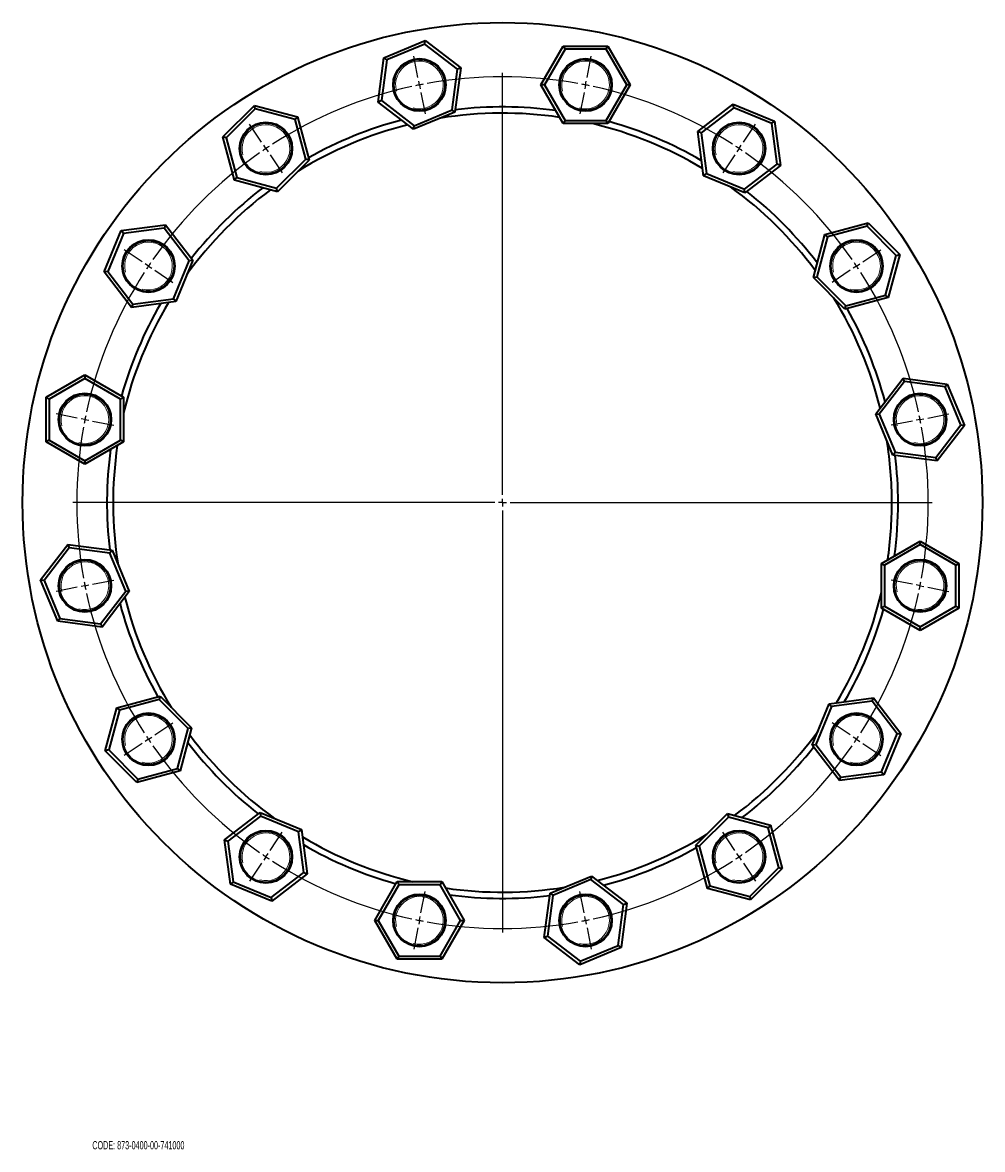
# Model space of a CAD drawing. Header units: millimetres. Extents: x -428 to 752, y 1 to 759.
# Tile 4 of 4: x 132 to 752, y 32 to 759. Entities that reach past the tile are written whole.
import ezdxf

# ---------------------------------------------------------------- set-up
doc = ezdxf.new("R2010")
doc.units = ezdxf.units.MM
doc.layers.add('NOTE', color=7, linetype='Continuous')
doc.styles.add('SLDTEXTSTYLE0', font='TXT', dxfattribs={"width": 0.605})

# ---------------------------------------------------------------- blocks, each defined once
blk = doc.blocks.new('SW_CENTERMARKSYMBOL_0')
at = {"layer": 'NOTE', "color": 0}
for p, q in [((-0.98, 4.9), (-3.71, 18.63)), ((108.28, 4.9), (111.01, 18.63)), ((53.65, -264.72), (53.65, 7.78)), ((0, 0), (-0.49, 2.45)), ((0, 0), (0.49, -2.45)), ((107.3, 0), (107.79, 2.45)), ((0.98, -4.9), (3.71, -18.63)), ((106.32, -4.9), (103.59, -18.63)), ((107.3, 0), (106.81, -2.45)), ((-101.91, -36.9), (-109.69, -25.26)), ((209.21, -36.9), (216.99, -25.26)), ((-99.13, -41.06), (-100.52, -38.98)), ((-99.13, -41.06), (-97.74, -43.14)), ((206.43, -41.06), (205.04, -43.14)), ((206.43, -41.06), (207.82, -38.98)), ((-96.35, -45.22), (-88.58, -56.86)), ((203.65, -45.22), (195.88, -56.86)), ((-179.16, -114.16), (-190.8, -106.38)), ((286.46, -114.16), (298.1, -106.38)), ((-175, -116.93), (-177.08, -115.55)), ((282.3, -116.93), (284.38, -115.55)), ((-175, -116.93), (-172.93, -118.32)), ((-170.85, -119.71), (-159.21, -127.49)), ((278.15, -119.71), (266.51, -127.49)), ((282.3, -116.93), (280.23, -118.32)), ((-220.97, -215.09), (-234.7, -212.36)), ((-216.07, -216.07), (-218.52, -215.58)), ((-216.07, -216.07), (-213.61, -216.55)), ((-211.16, -217.04), (-197.43, -219.77)), ((318.46, -217.04), (304.73, -219.77)), ((323.37, -216.07), (320.91, -216.55)), ((323.37, -216.07), (325.82, -215.58)), ((328.27, -215.09), (342, -212.36)), ((53.65, -269.72), (53.65, -267.22)), ((48.65, -269.72), (-223.85, -269.72)), ((53.65, -269.72), (51.15, -269.72)), ((53.65, -269.72), (53.65, -272.22)), ((53.65, -269.72), (56.15, -269.72)), ((53.65, -274.72), (53.65, -547.22)), ((58.65, -269.72), (331.15, -269.72)), ((-211.16, -322.39), (-197.43, -319.66)), ((318.46, -322.39), (304.73, -319.66)), ((-220.97, -324.34), (-234.7, -327.07)), ((-216.07, -323.37), (-218.52, -323.85)), ((-216.07, -323.37), (-213.61, -322.88)), ((323.37, -323.37), (320.91, -322.88)), ((323.37, -323.37), (325.82, -323.85)), ((328.27, -324.34), (342, -327.07)), ((-170.85, -419.72), (-159.21, -411.94)), ((278.15, -419.72), (266.51, -411.94)), ((-175, -422.5), (-172.93, -421.11)), ((282.3, -422.5), (280.23, -421.11)), ((-179.16, -425.28), (-190.8, -433.05)), ((-175, -422.5), (-177.08, -423.89)), ((282.3, -422.5), (284.38, -423.89)), ((286.46, -425.28), (298.1, -433.05)), ((-96.35, -494.21), (-88.58, -482.57)), ((203.65, -494.21), (195.88, -482.57)), ((-99.13, -498.37), (-100.52, -500.45)), ((-99.13, -498.37), (-97.74, -496.29)), ((206.43, -498.37), (205.04, -496.29)), ((206.43, -498.37), (207.82, -500.45)), ((-101.91, -502.53), (-109.69, -514.17)), ((209.21, -502.53), (216.99, -514.17)), ((0.98, -534.53), (3.71, -520.8)), ((106.32, -534.53), (103.59, -520.8)), ((0, -539.43), (0.49, -536.98)), ((107.3, -539.43), (106.81, -536.98)), ((-0.98, -544.34), (-3.71, -558.07)), ((0, -539.43), (-0.49, -541.88)), ((107.3, -539.43), (107.79, -541.88)), ((108.28, -544.34), (111.01, -558.07))]:
    blk.add_line(p, q, dxfattribs=at)
for start, end in [(101.25, 101.77087), (100.72913, 101.25), (79.79174, 100.20826), (78.75, 79.27087), (102.29174, 122.70826), (78.22913, 78.75), (57.29174, 77.70826), (123.75, 124.27087), (123.22913, 123.75), (56.25, 56.77087), (55.72913, 56.25), (124.79174, 145.20826), (34.79174, 55.20826), (145.72913, 146.25), (33.75, 34.27087), (147.29174, 167.70826), (146.25, 146.77087), (33.22913, 33.75), (12.29174, 32.70826), (168.75, 169.27087), (168.22913, 168.75), (11.25, 11.77087), (10.72913, 11.25), (169.79174, 190.20826), (349.79174, 10.20826), (190.72913, 191.25), (191.25, 191.77087), (348.22913, 348.75), (348.75, 349.27087), (192.29174, 212.70826), (327.29174, 347.70826), (213.22913, 213.75), (326.25, 326.77087), (213.75, 214.27087), (214.79174, 235.20826), (304.79174, 325.20826), (325.72913, 326.25), (235.72913, 236.25), (236.25, 236.77087), (237.29174, 257.70826), (282.29174, 302.70826), (303.22913, 303.75), (303.75, 304.27087), (258.22913, 258.75), (258.75, 259.27087), (259.79174, 280.20826), (280.72913, 281.25), (281.25, 281.77087)]:
    blk.add_arc((53.65, -269.72), 275, start, end, dxfattribs=at)

msp = doc.modelspace()

# ---------------------------------------------------------------- linework, layer by layer
at = {"color": 7, "linetype": 'Continuous', "lineweight": 35}
for p, q in [((365.02, 736.45), (391.69, 747.5)), ((391.39, 745.21), (366.86, 735.05)), ((391.39, 745.21), (391.69, 747.5)), ((412.46, 729.04), (391.39, 745.21)), ((391.69, 747.5), (414.6, 729.93)), ((466.36, 718.88), (480.79, 743.88)), ((481.95, 741.88), (480.79, 743.88)), ((480.79, 743.88), (509.66, 743.88)), ((508.51, 741.88), (509.66, 743.88)), ((509.66, 743.88), (524.09, 718.88)), ((361.26, 707.83), (365.02, 736.45)), ((366.86, 735.05), (363.39, 708.72)), ((366.86, 735.05), (365.02, 736.45)), ((481.95, 741.88), (468.67, 718.88)), ((508.51, 741.88), (481.95, 741.88)), ((521.78, 718.88), (508.51, 741.88)), ((409, 702.71), (412.46, 729.04)), ((414.6, 729.93), (410.83, 701.31)), ((414.6, 729.93), (412.46, 729.04)), ((480.79, 693.88), (466.36, 718.88)), ((468.67, 718.88), (466.36, 718.88)), ((468.67, 718.88), (481.95, 695.88)), ((508.51, 695.88), (521.78, 718.88)), ((524.09, 718.88), (509.66, 693.88)), ((524.09, 718.88), (521.78, 718.88)), ((363.39, 708.72), (361.26, 707.83)), ((384.16, 690.26), (361.26, 707.83)), ((363.39, 708.72), (384.46, 692.55)), ((567.69, 688.86), (590.59, 706.44)), ((590.89, 704.15), (590.59, 706.44)), ((590.59, 706.44), (617.26, 695.39)), ((260.91, 685.29), (281.32, 705.7)), ((281.92, 703.47), (263.14, 684.69)), ((281.92, 703.47), (281.32, 705.7)), ((281.32, 705.7), (309.21, 698.23)), ((307.57, 696.6), (281.92, 703.47)), ((410.83, 701.31), (384.16, 690.26)), ((384.46, 692.55), (409, 702.71)), ((410.83, 701.31), (409, 702.71)), ((590.89, 704.15), (569.82, 687.98)), ((615.43, 693.98), (590.89, 704.15)), ((309.21, 698.23), (307.57, 696.6)), ((314.45, 670.94), (307.57, 696.6)), ((309.21, 698.23), (316.68, 670.35)), ((384.16, 690.26), (384.46, 692.55)), ((480.79, 693.88), (481.95, 695.88)), ((509.66, 693.88), (480.79, 693.88)), ((481.95, 695.88), (508.51, 695.88)), ((509.66, 693.88), (508.51, 695.88)), ((615.43, 693.98), (617.26, 695.39)), ((618.89, 667.65), (615.43, 693.98)), ((617.26, 695.39), (621.03, 666.77)), ((268.38, 657.4), (260.91, 685.29)), ((263.14, 684.69), (260.91, 685.29)), ((263.14, 684.69), (270.02, 659.04)), ((569.82, 687.98), (567.69, 688.86)), ((571.46, 660.24), (567.69, 688.86)), ((569.82, 687.98), (573.29, 661.65)), ((295.67, 652.16), (314.45, 670.94)), ((316.68, 670.35), (296.27, 649.93)), ((316.68, 670.35), (314.45, 670.94)), ((597.82, 651.49), (618.89, 667.65)), ((621.03, 666.77), (598.13, 649.2)), ((621.03, 666.77), (618.89, 667.65)), ((270.02, 659.04), (268.38, 657.4)), ((296.27, 649.93), (268.38, 657.4)), ((270.02, 659.04), (295.67, 652.16)), ((571.46, 660.24), (573.29, 661.65)), ((598.13, 649.2), (571.46, 660.24)), ((573.29, 661.65), (597.82, 651.49)), ((296.27, 649.93), (295.67, 652.16)), ((598.13, 649.2), (597.82, 651.49)), ((195.35, 624.85), (223.97, 628.61)), ((223.09, 626.48), (196.75, 623.01)), ((223.97, 628.61), (223.09, 626.48)), ((239.25, 605.41), (223.09, 626.48)), ((223.97, 628.61), (241.54, 605.71)), ((649.82, 622.36), (677.7, 629.83)), ((677.1, 627.6), (651.45, 620.72)), ((677.1, 627.6), (677.7, 629.83)), ((695.88, 608.82), (677.1, 627.6)), ((677.7, 629.83), (698.11, 609.42)), ((184.3, 598.18), (195.35, 624.85)), ((196.75, 623.01), (186.59, 598.48)), ((196.75, 623.01), (195.35, 624.85)), ((642.35, 594.47), (649.82, 622.36)), ((651.45, 620.72), (644.58, 595.07)), ((651.45, 620.72), (649.82, 622.36)), ((229.09, 580.87), (239.25, 605.41)), ((241.54, 605.71), (230.5, 579.04)), ((241.54, 605.71), (239.25, 605.41)), ((689.01, 583.17), (695.88, 608.82)), ((698.11, 609.42), (690.64, 581.53)), ((695.88, 608.82), (698.11, 609.42)), ((186.59, 598.48), (184.3, 598.18)), ((201.88, 575.27), (184.3, 598.18)), ((186.59, 598.48), (202.76, 577.41)), ((642.35, 594.47), (644.58, 595.07)), ((662.76, 574.06), (642.35, 594.47)), ((644.58, 595.07), (663.36, 576.29)), ((663.36, 576.29), (689.01, 583.17)), ((690.64, 581.53), (689.01, 583.17)), ((230.5, 579.04), (201.88, 575.27)), ((202.76, 577.41), (201.88, 575.27)), ((202.76, 577.41), (229.09, 580.87)), ((230.5, 579.04), (229.09, 580.87)), ((690.64, 581.53), (662.76, 574.06)), ((662.76, 574.06), (663.36, 576.29)), ((146.86, 517.25), (171.86, 531.68)), ((171.86, 531.68), (171.86, 529.37)), ((171.86, 531.68), (196.86, 517.25)), ((171.86, 529.37), (148.86, 516.09)), ((194.86, 516.09), (171.86, 529.37)), ((682.67, 506.58), (700.25, 529.48)), ((701.13, 527.35), (684.96, 506.28)), ((701.13, 527.35), (700.25, 529.48)), ((700.25, 529.48), (728.87, 525.71)), ((727.46, 523.88), (701.13, 527.35)), ((727.46, 523.88), (728.87, 525.71)), ((728.87, 525.71), (739.91, 499.04)), ((148.86, 516.09), (146.86, 517.25)), ((146.86, 488.38), (146.86, 517.25)), ((196.86, 517.25), (194.86, 516.09)), ((196.86, 517.25), (196.86, 488.38)), ((737.62, 499.35), (727.46, 523.88)), ((148.86, 516.09), (148.86, 489.53)), ((194.86, 489.53), (194.86, 516.09)), ((682.67, 506.58), (684.96, 506.28)), ((693.72, 479.91), (682.67, 506.58)), ((684.96, 506.28), (695.12, 481.74)), ((721.46, 478.28), (737.62, 499.35)), ((739.91, 499.04), (722.34, 476.14)), ((737.62, 499.35), (739.91, 499.04)), ((148.86, 489.53), (146.86, 488.38)), ((171.86, 473.95), (146.86, 488.38)), ((148.86, 489.53), (171.86, 476.25)), ((171.86, 476.25), (194.86, 489.53)), ((196.86, 488.38), (171.86, 473.95)), ((196.86, 488.38), (194.86, 489.53)), ((693.72, 479.91), (695.12, 481.74)), ((695.12, 481.74), (721.46, 478.28)), ((171.86, 476.25), (171.86, 473.95)), ((722.34, 476.14), (693.72, 479.91)), ((722.34, 476.14), (721.46, 478.28)), ((143.24, 399.28), (160.81, 422.18)), ((160.81, 422.18), (161.7, 420.05)), ((160.81, 422.18), (189.43, 418.42)), ((686.29, 409.95), (711.29, 424.38)), ((711.29, 422.07), (688.29, 408.79)), ((711.29, 422.07), (711.29, 424.38)), ((711.29, 424.38), (736.29, 409.95)), ((734.29, 408.79), (711.29, 422.07)), ((161.7, 420.05), (145.53, 398.98)), ((188.03, 416.58), (161.7, 420.05)), ((189.43, 418.42), (188.03, 416.58)), ((198.19, 392.05), (188.03, 416.58)), ((189.43, 418.42), (200.48, 391.74)), ((686.29, 409.95), (688.29, 408.79)), ((686.29, 381.08), (686.29, 409.95)), ((688.29, 408.79), (688.29, 382.23)), ((734.29, 408.79), (736.29, 409.95)), ((734.29, 382.23), (734.29, 408.79)), ((736.29, 409.95), (736.29, 381.08)), ((145.53, 398.98), (143.24, 399.28)), ((154.29, 372.61), (143.24, 399.28)), ((145.53, 398.98), (155.69, 374.44)), ((182.02, 370.98), (198.19, 392.05)), ((200.48, 391.74), (182.91, 368.84)), ((200.48, 391.74), (198.19, 392.05)), ((686.29, 381.08), (688.29, 382.23)), ((711.29, 366.65), (686.29, 381.08)), ((688.29, 382.23), (711.29, 368.95)), ((711.29, 368.95), (734.29, 382.23)), ((736.29, 381.08), (711.29, 366.65)), ((734.29, 382.23), (736.29, 381.08)), ((155.69, 374.44), (154.29, 372.61)), ((182.91, 368.84), (154.29, 372.61)), ((155.69, 374.44), (182.02, 370.98)), ((182.02, 370.98), (182.91, 368.84)), ((711.29, 366.65), (711.29, 368.95)), ((192.51, 316.79), (220.39, 324.26)), ((219.8, 322.03), (194.14, 315.16)), ((220.39, 324.26), (219.8, 322.03)), ((238.58, 303.25), (219.8, 322.03)), ((220.39, 324.26), (240.81, 303.85)), ((652.66, 319.28), (681.28, 323.05)), ((680.39, 320.92), (654.06, 317.45)), ((680.39, 320.92), (681.28, 323.05)), ((696.56, 299.85), (680.39, 320.92)), ((681.28, 323.05), (698.85, 300.15)), ((185.04, 288.91), (192.51, 316.79)), ((194.14, 315.16), (187.27, 289.51)), ((192.51, 316.79), (194.14, 315.16)), ((641.61, 292.61), (652.66, 319.28)), ((654.06, 317.45), (643.9, 292.91)), ((652.66, 319.28), (654.06, 317.45)), ((231.7, 277.6), (238.58, 303.25)), ((240.81, 303.85), (233.33, 275.97)), ((240.81, 303.85), (238.58, 303.25)), ((686.4, 275.31), (696.56, 299.85)), ((698.85, 300.15), (687.8, 273.48)), ((696.56, 299.85), (698.85, 300.15)), ((641.61, 292.61), (643.9, 292.91)), ((659.18, 269.71), (641.61, 292.61)), ((643.9, 292.91), (660.07, 271.84)), ((187.27, 289.51), (185.04, 288.91)), ((205.45, 268.5), (185.04, 288.91)), ((187.27, 289.51), (206.05, 270.73)), ((206.05, 270.73), (231.7, 277.6)), ((231.7, 277.6), (233.33, 275.97)), ((233.33, 275.97), (205.45, 268.5)), ((206.05, 270.73), (205.45, 268.5)), ((687.8, 273.48), (659.18, 269.71)), ((659.18, 269.71), (660.07, 271.84)), ((660.07, 271.84), (686.4, 275.31)), ((686.4, 275.31), (687.8, 273.48)), ((262.12, 231.56), (285.03, 249.13)), ((285.03, 249.13), (285.33, 246.84)), ((285.03, 249.13), (311.7, 238.08)), ((566.47, 227.98), (586.89, 248.39)), ((586.89, 248.39), (587.48, 246.16)), ((586.89, 248.39), (614.77, 240.92)), ((285.33, 246.84), (264.26, 230.67)), ((309.86, 236.68), (285.33, 246.84)), ((587.48, 246.16), (568.7, 227.38)), ((613.14, 239.29), (587.48, 246.16)), ((613.14, 239.29), (614.77, 240.92)), ((614.77, 240.92), (622.24, 213.04)), ((311.7, 238.08), (309.86, 236.68)), ((313.33, 210.35), (309.86, 236.68)), ((311.7, 238.08), (315.46, 209.46)), ((620.01, 213.63), (613.14, 239.29)), ((265.89, 202.94), (262.12, 231.56)), ((262.12, 231.56), (264.26, 230.67)), ((264.26, 230.67), (267.72, 204.34)), ((566.47, 227.98), (568.7, 227.38)), ((573.95, 200.1), (566.47, 227.98)), ((568.7, 227.38), (575.58, 201.73)), ((601.23, 194.86), (620.01, 213.63)), ((622.24, 213.04), (601.83, 192.62)), ((620.01, 213.63), (622.24, 213.04)), ((267.72, 204.34), (265.89, 202.94)), ((267.72, 204.34), (292.26, 194.18)), ((292.26, 194.18), (313.33, 210.35)), ((315.46, 209.46), (292.56, 191.89)), ((313.33, 210.35), (315.46, 209.46)), ((359.06, 179.45), (373.49, 204.45)), ((373.49, 204.45), (374.65, 202.45)), ((373.49, 204.45), (402.36, 204.45)), ((402.36, 204.45), (401.21, 202.45)), ((402.36, 204.45), (416.79, 179.45)), ((472.32, 197.02), (498.99, 208.07)), ((498.69, 205.78), (474.16, 195.61)), ((498.99, 208.07), (498.69, 205.78)), ((519.76, 189.61), (498.69, 205.78)), ((498.99, 208.07), (521.9, 190.49)), ((292.56, 191.89), (265.89, 202.94)), ((374.65, 202.45), (361.37, 179.45)), ((401.21, 202.45), (374.65, 202.45)), ((414.48, 179.45), (401.21, 202.45)), ((468.56, 168.4), (472.32, 197.02)), ((472.32, 197.02), (474.16, 195.61)), ((573.95, 200.1), (575.58, 201.73)), ((601.83, 192.62), (573.95, 200.1)), ((575.58, 201.73), (601.23, 194.86)), ((292.26, 194.18), (292.56, 191.89)), ((474.16, 195.61), (470.69, 169.28)), ((516.3, 163.28), (519.76, 189.61)), ((521.9, 190.49), (518.13, 161.87)), ((519.76, 189.61), (521.9, 190.49)), ((601.23, 194.86), (601.83, 192.62)), ((359.06, 179.45), (361.37, 179.45)), ((373.49, 154.45), (359.06, 179.45)), ((361.37, 179.45), (374.65, 156.45)), ((401.21, 156.45), (414.48, 179.45)), ((416.79, 179.45), (402.36, 154.45)), ((414.48, 179.45), (416.79, 179.45)), ((468.56, 168.4), (470.69, 169.28)), ((491.46, 150.83), (468.56, 168.4)), ((470.69, 169.28), (491.76, 153.12)), ((518.13, 161.87), (491.46, 150.83)), ((491.76, 153.12), (516.3, 163.28)), ((516.3, 163.28), (518.13, 161.87)), ((374.65, 156.45), (373.49, 154.45)), ((402.36, 154.45), (373.49, 154.45)), ((374.65, 156.45), (401.21, 156.45)), ((401.21, 156.45), (402.36, 154.45)), ((491.76, 153.12), (491.46, 150.83))]:
    msp.add_line(p, q, dxfattribs=at)
for centre, radius in [((441.58, 449.16), 310), ((387.93, 718.88), 17), ((387.93, 718.88), 16.5), ((495.23, 718.88), 17), ((495.23, 718.88), 16.5), ((288.79, 677.82), 17), ((288.79, 677.82), 16.5), ((594.36, 677.82), 17), ((594.36, 677.82), 16.5), ((212.92, 601.94), 17), ((670.23, 601.94), 17), ((212.92, 601.94), 16.5), ((670.23, 601.94), 16.5), ((171.86, 502.81), 17), ((171.86, 502.81), 16.5), ((711.29, 502.81), 17), ((711.29, 502.81), 16.5), ((171.86, 395.51), 17), ((171.86, 395.51), 16.5), ((711.29, 395.51), 17), ((711.29, 395.51), 16.5), ((212.92, 296.38), 17), ((212.92, 296.38), 16.5), ((670.23, 296.38), 17), ((670.23, 296.38), 16.5), ((288.79, 220.51), 17), ((288.79, 220.51), 16.5), ((594.36, 220.51), 17), ((594.36, 220.51), 16.5), ((387.93, 179.45), 17), ((387.93, 179.45), 16.5), ((495.23, 179.45), 17), ((495.23, 179.45), 16.5)]:
    msp.add_circle(centre, radius, dxfattribs=at)
at = {"color": 7, "linetype": 'Continuous', "lineweight": 18}
for centre in [(387.93, 718.88), (495.23, 718.88), (288.79, 677.82), (594.36, 677.82), (212.92, 601.94), (670.23, 601.94), (171.86, 502.81), (711.29, 502.81), (171.86, 395.51), (711.29, 395.51), (212.92, 296.38), (670.23, 296.38), (288.79, 220.51), (594.36, 220.51), (387.93, 179.45), (495.23, 179.45)]:
    msp.add_arc(centre, 15.4, 255, 195, dxfattribs=at)
at = {"color": 7, "linetype": 'Continuous', "lineweight": 35}
for radius, start, end in [(251.5, 81.57051, 99.16189), (255.5, 82.27876, 96.86657), (251.5, 104.07051, 121.66189), (255.5, 104.77876, 119.36657), (251.5, 59.07051, 76.66189), (255.5, 59.77876, 74.36657), (251.5, 126.57051, 144.16189), (255.5, 127.27876, 141.86657), (251.5, 36.57051, 54.16189), (255.5, 37.27876, 51.86657), (255.5, 149.77876, 164.36657), (251.5, 149.07051, 166.66189), (251.5, 14.07051, 31.66189), (255.5, 14.77876, 29.36657), (251.5, 0, 9.16189), (255.5, 172.27876, 186.86657), (251.5, 171.57051, 189.16189), (255.5, 0, 6.86657), (251.5, 351.57051, 0), (255.5, 352.27876, 0), (251.5, 194.07051, 211.66189), (251.5, 329.07051, 346.66189), (255.5, 194.77876, 209.36657), (255.5, 329.77876, 344.36657), (251.5, 216.57051, 234.16189), (251.5, 306.57051, 324.16189), (255.5, 217.27876, 231.86657), (255.5, 307.27876, 321.86657), (251.5, 239.07051, 256.66189), (251.5, 284.07051, 301.66189), (255.5, 239.77876, 254.36657), (255.5, 284.77876, 299.36657), (251.5, 261.57051, 279.16189), (255.5, 262.27876, 276.86657)]:
    msp.add_arc((441.58, 449.16), radius, start, end, dxfattribs=at)

# ---------------------------------------------------------------- block references
at = {"layer": 'NOTE'}
msp.add_blockref('SW_CENTERMARKSYMBOL_0', (387.93, 718.88), dxfattribs=at)

# ---------------------------------------------------------------- texts
at = {"layer": 'NOTE', "insert": (176.66, 36.93), "char_height": 5.2917, "attachment_point": 1, "style": 'SLDTEXTSTYLE0'}
msp.add_mtext('CODE: 873-0400-00-741000', dxfattribs=at)

doc.saveas('drawing.dxf')
